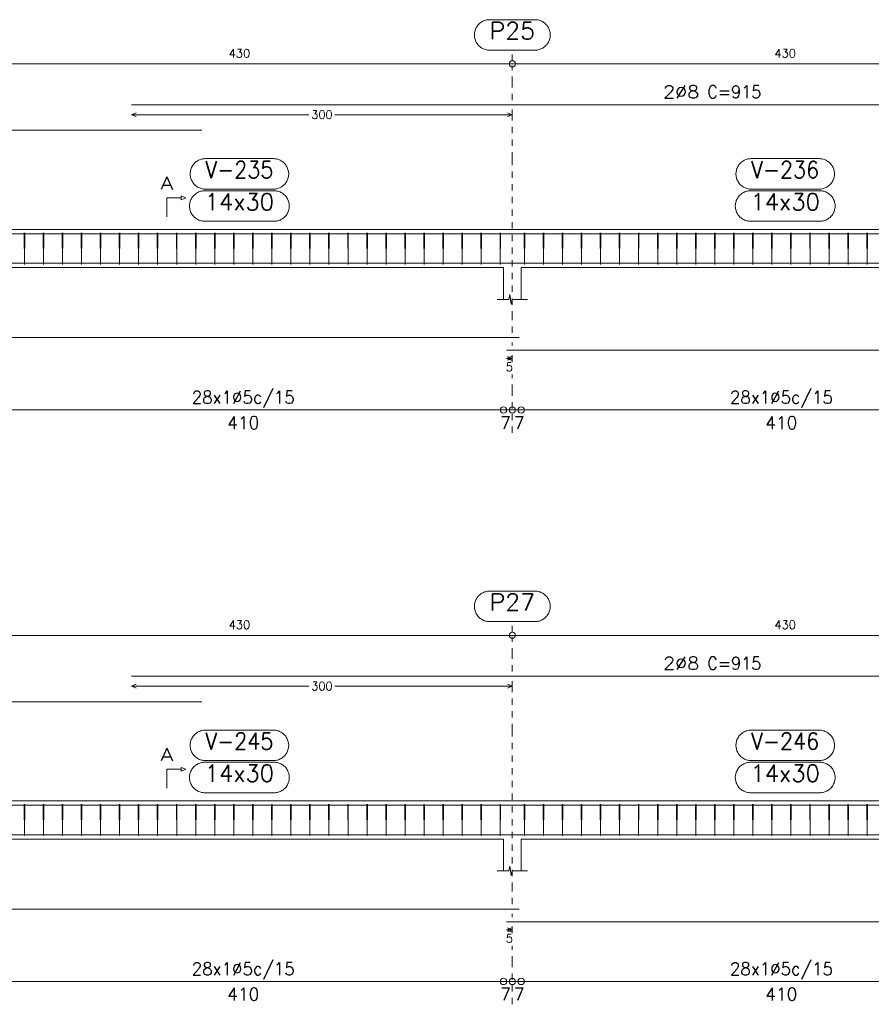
# Model space of a CAD drawing. Header units: millimetres. Extents: x -80 to 444, y 0 to 170.
# Tile 105 of 133: x 284 to 297, y 30 to 46. Entities that reach past the tile are written whole.
import ezdxf
from ezdxf.enums import TextEntityAlignment as Align

# ---------------------------------------------------------------- set-up
doc = ezdxf.new("R2010")
doc.units = ezdxf.units.MM
doc.linetypes.add('CYPE_PUNTO', pattern=[0.075, 0, -0.075])
for name, color, linetype, lineweight in [('ARM_DENTRO_VIGA', 4, 'Continuous', 15), ('ARM_ESTRIBOS', 3, 'Continuous', 0), ('ARM_TEXTOS', 3, 'Continuous', 0), ('COT_ARM', 3, 'Continuous', 0), ('COT_COTAS', 3, 'Continuous', 0), ('COT_EST', 3, 'Continuous', 0), ('COT_LIN_APOIOS', 2, 'CYPE_PUNTO', 0), ('COT_LIN_AUX_COTA', 2, 'CYPE_PUNTO', 0), ('MARCAS_PLANTA', 3, 'Continuous', 0), ('REF_NOME', 3, 'Continuous', 0), ('REF_REFERENCIA', 3, 'Continuous', 0), ('SEC_CONTORNOS', 2, 'Continuous', 9), ('TEXTO_COT_ARM', 3, 'Continuous', 0), ('TEXTO_REF_NOME', 3, 'Continuous', 0), ('TEXTO_REF_REFERENCIA', 3, 'Continuous', 0), ('TXT_COMP', 3, 'Continuous', 0), ('TXT_EST', 3, 'Continuous', 0)]:
    doc.layers.add(name, color=color, linetype=linetype, lineweight=lineweight)
doc.styles.add('CYPETXT', font='romans', dxfattribs={"height": 0.2})

msp = doc.modelspace()

# ---------------------------------------------------------------- linework, layer by layer
at = {"layer": 'ARM_DENTRO_VIGA'}
for points in [[(285.298, 44.6341), (303.598, 44.6341)], [(274.008, 44.0341), (274.008, 44.2341), (286.408, 44.2341)], [(274.008, 42.4026), (274.008, 42.6026), (286.408, 42.6026)], [(285.298, 42.6026), (303.598, 42.6026)], [(274.008, 42.3386), (274.008, 42.1386), (291.408, 42.1386)], [(291.208, 42.1386), (308.608, 42.1386)], [(274.008, 41.1685), (274.008, 40.9685), (291.408, 40.9685)], [(291.208, 40.7685), (308.608, 40.7685)], [(285.298, 35.6341), (303.598, 35.6341)], [(274.008, 35.0341), (274.008, 35.2341), (286.408, 35.2341)], [(274.008, 33.4026), (274.008, 33.6026), (286.408, 33.6026)], [(285.298, 33.6026), (303.598, 33.6026)], [(274.008, 33.3386), (274.008, 33.1386), (291.408, 33.1386)], [(291.208, 33.1386), (308.608, 33.1386)], [(274.008, 32.1685), (274.008, 31.9685), (291.408, 31.9685)], [(291.208, 31.7685), (308.608, 31.7685)]]:
    msp.add_lwpolyline(points, dxfattribs=at)
at = {"layer": 'ARM_ESTRIBOS'}
for points in [[(283.614, 42.5716), (283.614, 42.6206), (283.609, 42.1206), (283.604, 42.6206), (283.604, 42.5906), (283.604, 42.5416)], [(283.914, 42.5716), (283.914, 42.6206), (283.909, 42.1206), (283.904, 42.6206), (283.904, 42.5906), (283.904, 42.5416)], [(284.214, 42.5716), (284.214, 42.6206), (284.209, 42.1206), (284.204, 42.6206), (284.204, 42.5906), (284.204, 42.5416)], [(284.514, 42.5716), (284.514, 42.6206), (284.509, 42.1206), (284.504, 42.6206), (284.504, 42.5906), (284.504, 42.5416)], [(284.814, 42.5716), (284.814, 42.6206), (284.809, 42.1206), (284.804, 42.6206), (284.804, 42.5906), (284.804, 42.5416)], [(285.114, 42.5716), (285.114, 42.6206), (285.109, 42.1206), (285.104, 42.6206), (285.104, 42.5906), (285.104, 42.5416)], [(285.414, 42.5716), (285.414, 42.6206), (285.409, 42.1206), (285.404, 42.6206), (285.404, 42.5906), (285.404, 42.5416)], [(285.714, 42.5716), (285.714, 42.6206), (285.709, 42.1206), (285.704, 42.6206), (285.704, 42.5906), (285.704, 42.5416)], [(286.014, 42.5716), (286.014, 42.6206), (286.009, 42.1206), (286.004, 42.6206), (286.004, 42.5906), (286.004, 42.5416)], [(286.314, 42.5716), (286.314, 42.6206), (286.309, 42.1206), (286.304, 42.6206), (286.304, 42.5906), (286.304, 42.5416)], [(286.614, 42.5716), (286.614, 42.6206), (286.609, 42.1206), (286.604, 42.6206), (286.604, 42.5906), (286.604, 42.5416)], [(286.914, 42.5716), (286.914, 42.6206), (286.909, 42.1206), (286.904, 42.6206), (286.904, 42.5906), (286.904, 42.5416)], [(287.214, 42.5716), (287.214, 42.6206), (287.209, 42.1206), (287.204, 42.6206), (287.204, 42.5906), (287.204, 42.5416)], [(287.514, 42.5716), (287.514, 42.6206), (287.509, 42.1206), (287.504, 42.6206), (287.504, 42.5906), (287.504, 42.5416)], [(287.814, 42.5716), (287.814, 42.6206), (287.809, 42.1206), (287.804, 42.6206), (287.804, 42.5906), (287.804, 42.5416)], [(288.114, 42.5716), (288.114, 42.6206), (288.109, 42.1206), (288.104, 42.6206), (288.104, 42.5906), (288.104, 42.5416)], [(288.414, 42.5716), (288.414, 42.6206), (288.409, 42.1206), (288.404, 42.6206), (288.404, 42.5906), (288.404, 42.5416)], [(288.714, 42.5716), (288.714, 42.6206), (288.709, 42.1206), (288.704, 42.6206), (288.704, 42.5906), (288.704, 42.5416)], [(289.014, 42.5716), (289.014, 42.6206), (289.009, 42.1206), (289.004, 42.6206), (289.004, 42.5906), (289.004, 42.5416)], [(289.314, 42.5716), (289.314, 42.6206), (289.309, 42.1206), (289.304, 42.6206), (289.304, 42.5906), (289.304, 42.5416)], [(289.614, 42.5716), (289.614, 42.6206), (289.609, 42.1206), (289.604, 42.6206), (289.604, 42.5906), (289.604, 42.5416)], [(289.914, 42.5716), (289.914, 42.6206), (289.909, 42.1206), (289.904, 42.6206), (289.904, 42.5906), (289.904, 42.5416)], [(290.214, 42.5716), (290.214, 42.6206), (290.209, 42.1206), (290.204, 42.6206), (290.204, 42.5906), (290.204, 42.5416)], [(290.514, 42.5716), (290.514, 42.6206), (290.509, 42.1206), (290.504, 42.6206), (290.504, 42.5906), (290.504, 42.5416)], [(290.814, 42.5716), (290.814, 42.6206), (290.809, 42.1206), (290.804, 42.6206), (290.804, 42.5906), (290.804, 42.5416)], [(291.114, 42.5716), (291.114, 42.6206), (291.109, 42.1206), (291.104, 42.6206), (291.104, 42.5906), (291.104, 42.5416)], [(291.494, 42.5716), (291.494, 42.6206), (291.489, 42.1206), (291.484, 42.6206), (291.484, 42.5906), (291.484, 42.5416)], [(291.794, 42.5716), (291.794, 42.6206), (291.789, 42.1206), (291.784, 42.6206), (291.784, 42.5906), (291.784, 42.5416)], [(292.094, 42.5716), (292.094, 42.6206), (292.089, 42.1206), (292.084, 42.6206), (292.084, 42.5906), (292.084, 42.5416)], [(292.394, 42.5716), (292.394, 42.6206), (292.389, 42.1206), (292.384, 42.6206), (292.384, 42.5906), (292.384, 42.5416)], [(292.694, 42.5716), (292.694, 42.6206), (292.689, 42.1206), (292.684, 42.6206), (292.684, 42.5906), (292.684, 42.5416)], [(292.994, 42.5716), (292.994, 42.6206), (292.989, 42.1206), (292.984, 42.6206), (292.984, 42.5906), (292.984, 42.5416)], [(293.294, 42.5716), (293.294, 42.6206), (293.289, 42.1206), (293.284, 42.6206), (293.284, 42.5906), (293.284, 42.5416)], [(293.594, 42.5716), (293.594, 42.6206), (293.589, 42.1206), (293.584, 42.6206), (293.584, 42.5906), (293.584, 42.5416)], [(293.894, 42.5716), (293.894, 42.6206), (293.889, 42.1206), (293.884, 42.6206), (293.884, 42.5906), (293.884, 42.5416)], [(294.194, 42.5716), (294.194, 42.6206), (294.189, 42.1206), (294.184, 42.6206), (294.184, 42.5906), (294.184, 42.5416)], [(294.494, 42.5716), (294.494, 42.6206), (294.489, 42.1206), (294.484, 42.6206), (294.484, 42.5906), (294.484, 42.5416)], [(294.794, 42.5716), (294.794, 42.6206), (294.789, 42.1206), (294.784, 42.6206), (294.784, 42.5906), (294.784, 42.5416)], [(295.094, 42.5716), (295.094, 42.6206), (295.089, 42.1206), (295.084, 42.6206), (295.084, 42.5906), (295.084, 42.5416)], [(295.394, 42.5716), (295.394, 42.6206), (295.389, 42.1206), (295.384, 42.6206), (295.384, 42.5906), (295.384, 42.5416)], [(295.694, 42.5716), (295.694, 42.6206), (295.689, 42.1206), (295.684, 42.6206), (295.684, 42.5906), (295.684, 42.5416)], [(295.994, 42.5716), (295.994, 42.6206), (295.989, 42.1206), (295.984, 42.6206), (295.984, 42.5906), (295.984, 42.5416)], [(296.294, 42.5716), (296.294, 42.6206), (296.289, 42.1206), (296.284, 42.6206), (296.284, 42.5906), (296.284, 42.5416)], [(296.594, 42.5716), (296.594, 42.6206), (296.589, 42.1206), (296.584, 42.6206), (296.584, 42.5906), (296.584, 42.5416)], [(296.894, 42.5716), (296.894, 42.6206), (296.889, 42.1206), (296.884, 42.6206), (296.884, 42.5906), (296.884, 42.5416)], [(283.614, 33.5716), (283.614, 33.6206), (283.609, 33.1206), (283.604, 33.6206), (283.604, 33.5906), (283.604, 33.5416)], [(283.914, 33.5716), (283.914, 33.6206), (283.909, 33.1206), (283.904, 33.6206), (283.904, 33.5906), (283.904, 33.5416)], [(284.214, 33.5716), (284.214, 33.6206), (284.209, 33.1206), (284.204, 33.6206), (284.204, 33.5906), (284.204, 33.5416)], [(284.514, 33.5716), (284.514, 33.6206), (284.509, 33.1206), (284.504, 33.6206), (284.504, 33.5906), (284.504, 33.5416)], [(284.814, 33.5716), (284.814, 33.6206), (284.809, 33.1206), (284.804, 33.6206), (284.804, 33.5906), (284.804, 33.5416)], [(285.114, 33.5716), (285.114, 33.6206), (285.109, 33.1206), (285.104, 33.6206), (285.104, 33.5906), (285.104, 33.5416)], [(285.414, 33.5716), (285.414, 33.6206), (285.409, 33.1206), (285.404, 33.6206), (285.404, 33.5906), (285.404, 33.5416)], [(285.714, 33.5716), (285.714, 33.6206), (285.709, 33.1206), (285.704, 33.6206), (285.704, 33.5906), (285.704, 33.5416)], [(286.014, 33.5716), (286.014, 33.6206), (286.009, 33.1206), (286.004, 33.6206), (286.004, 33.5906), (286.004, 33.5416)], [(286.314, 33.5716), (286.314, 33.6206), (286.309, 33.1206), (286.304, 33.6206), (286.304, 33.5906), (286.304, 33.5416)], [(286.614, 33.5716), (286.614, 33.6206), (286.609, 33.1206), (286.604, 33.6206), (286.604, 33.5906), (286.604, 33.5416)], [(286.914, 33.5716), (286.914, 33.6206), (286.909, 33.1206), (286.904, 33.6206), (286.904, 33.5906), (286.904, 33.5416)], [(287.214, 33.5716), (287.214, 33.6206), (287.209, 33.1206), (287.204, 33.6206), (287.204, 33.5906), (287.204, 33.5416)], [(287.514, 33.5716), (287.514, 33.6206), (287.509, 33.1206), (287.504, 33.6206), (287.504, 33.5906), (287.504, 33.5416)], [(287.814, 33.5716), (287.814, 33.6206), (287.809, 33.1206), (287.804, 33.6206), (287.804, 33.5906), (287.804, 33.5416)], [(288.114, 33.5716), (288.114, 33.6206), (288.109, 33.1206), (288.104, 33.6206), (288.104, 33.5906), (288.104, 33.5416)], [(288.414, 33.5716), (288.414, 33.6206), (288.409, 33.1206), (288.404, 33.6206), (288.404, 33.5906), (288.404, 33.5416)], [(288.714, 33.5716), (288.714, 33.6206), (288.709, 33.1206), (288.704, 33.6206), (288.704, 33.5906), (288.704, 33.5416)], [(289.014, 33.5716), (289.014, 33.6206), (289.009, 33.1206), (289.004, 33.6206), (289.004, 33.5906), (289.004, 33.5416)], [(289.314, 33.5716), (289.314, 33.6206), (289.309, 33.1206), (289.304, 33.6206), (289.304, 33.5906), (289.304, 33.5416)], [(289.614, 33.5716), (289.614, 33.6206), (289.609, 33.1206), (289.604, 33.6206), (289.604, 33.5906), (289.604, 33.5416)], [(289.914, 33.5716), (289.914, 33.6206), (289.909, 33.1206), (289.904, 33.6206), (289.904, 33.5906), (289.904, 33.5416)], [(290.214, 33.5716), (290.214, 33.6206), (290.209, 33.1206), (290.204, 33.6206), (290.204, 33.5906), (290.204, 33.5416)], [(290.514, 33.5716), (290.514, 33.6206), (290.509, 33.1206), (290.504, 33.6206), (290.504, 33.5906), (290.504, 33.5416)], [(290.814, 33.5716), (290.814, 33.6206), (290.809, 33.1206), (290.804, 33.6206), (290.804, 33.5906), (290.804, 33.5416)], [(291.114, 33.5716), (291.114, 33.6206), (291.109, 33.1206), (291.104, 33.6206), (291.104, 33.5906), (291.104, 33.5416)], [(291.494, 33.5716), (291.494, 33.6206), (291.489, 33.1206), (291.484, 33.6206), (291.484, 33.5906), (291.484, 33.5416)], [(291.794, 33.5716), (291.794, 33.6206), (291.789, 33.1206), (291.784, 33.6206), (291.784, 33.5906), (291.784, 33.5416)], [(292.094, 33.5716), (292.094, 33.6206), (292.089, 33.1206), (292.084, 33.6206), (292.084, 33.5906), (292.084, 33.5416)], [(292.394, 33.5716), (292.394, 33.6206), (292.389, 33.1206), (292.384, 33.6206), (292.384, 33.5906), (292.384, 33.5416)], [(292.694, 33.5716), (292.694, 33.6206), (292.689, 33.1206), (292.684, 33.6206), (292.684, 33.5906), (292.684, 33.5416)], [(292.994, 33.5716), (292.994, 33.6206), (292.989, 33.1206), (292.984, 33.6206), (292.984, 33.5906), (292.984, 33.5416)], [(293.294, 33.5716), (293.294, 33.6206), (293.289, 33.1206), (293.284, 33.6206), (293.284, 33.5906), (293.284, 33.5416)], [(293.594, 33.5716), (293.594, 33.6206), (293.589, 33.1206), (293.584, 33.6206), (293.584, 33.5906), (293.584, 33.5416)], [(293.894, 33.5716), (293.894, 33.6206), (293.889, 33.1206), (293.884, 33.6206), (293.884, 33.5906), (293.884, 33.5416)], [(294.194, 33.5716), (294.194, 33.6206), (294.189, 33.1206), (294.184, 33.6206), (294.184, 33.5906), (294.184, 33.5416)], [(294.494, 33.5716), (294.494, 33.6206), (294.489, 33.1206), (294.484, 33.6206), (294.484, 33.5906), (294.484, 33.5416)], [(294.794, 33.5716), (294.794, 33.6206), (294.789, 33.1206), (294.784, 33.6206), (294.784, 33.5906), (294.784, 33.5416)], [(295.094, 33.5716), (295.094, 33.6206), (295.089, 33.1206), (295.084, 33.6206), (295.084, 33.5906), (295.084, 33.5416)], [(295.394, 33.5716), (295.394, 33.6206), (295.389, 33.1206), (295.384, 33.6206), (295.384, 33.5906), (295.384, 33.5416)], [(295.694, 33.5716), (295.694, 33.6206), (295.689, 33.1206), (295.684, 33.6206), (295.684, 33.5906), (295.684, 33.5416)], [(295.994, 33.5716), (295.994, 33.6206), (295.989, 33.1206), (295.984, 33.6206), (295.984, 33.5906), (295.984, 33.5416)], [(296.294, 33.5716), (296.294, 33.6206), (296.289, 33.1206), (296.284, 33.6206), (296.284, 33.5906), (296.284, 33.5416)], [(296.594, 33.5716), (296.594, 33.6206), (296.589, 33.1206), (296.584, 33.6206), (296.584, 33.5906), (296.584, 33.5416)], [(296.894, 33.5716), (296.894, 33.6206), (296.889, 33.1206), (296.884, 33.6206), (296.884, 33.5906), (296.884, 33.5416)]]:
    msp.add_lwpolyline(points, dxfattribs=at)
at = {"layer": 'COT_ARM'}
for p, q in [((285.298, 44.4791), (285.373, 44.5091)), ((291.298, 44.4791), (291.223, 44.5091)), ((285.298, 44.4791), (285.373, 44.4491)), ((285.298, 44.4791), (288.0925, 44.4791)), ((288.5035, 44.4791), (291.298, 44.4791)), ((291.298, 44.4791), (291.223, 44.4491)), ((291.208, 40.641), (291.283, 40.671)), ((291.208, 40.641), (291.283, 40.611)), ((291.208, 40.641), (291.298, 40.641)), ((291.298, 40.641), (291.223, 40.671)), ((291.298, 40.641), (291.223, 40.611)), ((285.298, 35.4791), (285.373, 35.5091)), ((285.298, 35.4791), (285.373, 35.4491)), ((285.298, 35.4791), (288.0925, 35.4791)), ((288.5035, 35.4791), (291.298, 35.4791)), ((291.298, 35.4791), (291.223, 35.5091)), ((291.298, 35.4791), (291.223, 35.4491)), ((291.208, 31.641), (291.283, 31.671)), ((291.208, 31.641), (291.283, 31.611)), ((291.208, 31.641), (291.298, 31.641)), ((291.298, 31.641), (291.223, 31.671)), ((291.298, 31.641), (291.223, 31.611))]:
    msp.add_line(p, q, dxfattribs=at)
at = {"layer": 'COT_COTAS'}
for points in [[(273.808, 45.2791), (282.698, 45.2791), (291.298, 45.2791), (299.898, 45.2791), (308.498, 45.2791), (317.098, 45.2791), (325.698, 45.2791), (334.298, 45.2791), (343.188, 45.2791)], [(273.808, 36.2791), (282.698, 36.2791), (291.298, 36.2791), (299.898, 36.2791), (308.498, 36.2791), (317.098, 36.2791), (325.698, 36.2791), (334.298, 36.2791), (343.188, 36.2791)]]:
    msp.add_lwpolyline(points, dxfattribs=at)
for centre in [(291.298, 45.2791), (291.298, 36.2791)]:
    msp.add_circle(centre, 0.05, dxfattribs=at)
at = {"layer": 'COT_EST'}
for points in [[(273.808, 39.8285), (274.238, 39.8285), (282.438, 39.8285), (282.698, 39.8285), (282.958, 39.8285), (291.158, 39.8285), (291.298, 39.8285), (291.438, 39.8285), (299.638, 39.8285), (299.898, 39.8285), (300.158, 39.8285), (308.358, 39.8285), (308.498, 39.8285), (308.638, 39.8285), (316.838, 39.8285), (317.098, 39.8285), (317.358, 39.8285), (325.558, 39.8285)], [(273.808, 30.8285), (274.238, 30.8285), (282.438, 30.8285), (282.698, 30.8285), (282.958, 30.8285), (291.158, 30.8285), (291.298, 30.8285), (291.438, 30.8285), (299.638, 30.8285), (299.898, 30.8285), (300.158, 30.8285), (308.358, 30.8285), (308.498, 30.8285), (308.638, 30.8285), (316.838, 30.8285), (317.098, 30.8285), (317.358, 30.8285), (325.558, 30.8285)]]:
    msp.add_lwpolyline(points, dxfattribs=at)
for centre in [(291.158, 39.8285), (291.298, 39.8285), (291.438, 39.8285), (291.158, 30.8285), (291.298, 30.8285), (291.438, 30.8285)]:
    msp.add_circle(centre, 0.05, dxfattribs=at)
at = {"layer": 'COT_LIN_APOIOS'}
for p, q in [((291.298, 40.8435), (291.298, 40.8935)), ((291.298, 39.4685), (291.298, 39.8035)), ((291.298, 31.8435), (291.298, 31.8935)), ((291.298, 30.4685), (291.298, 30.8035))]:
    msp.add_line(p, q, dxfattribs=at)
for points in [[(291.298, 44.7091), (291.298, 44.9791), (291.298, 45.2541)], [(291.298, 41.0435), (291.298, 41.2868), (291.298, 43.7866), (291.298, 44.4491), (291.298, 44.5091), (291.298, 44.5591)], [(291.298, 40.5877), (291.298, 40.611), (291.298, 40.671), (291.298, 40.6935)], [(291.298, 39.8535), (291.298, 40.1285), (291.298, 40.3877)], [(291.298, 35.7091), (291.298, 35.9791), (291.298, 36.2541)], [(291.298, 32.0435), (291.298, 32.2868), (291.298, 34.7866), (291.298, 35.4491), (291.298, 35.5091), (291.298, 35.5591)], [(291.298, 31.5877), (291.298, 31.611), (291.298, 31.671), (291.298, 31.6935)], [(291.298, 30.8535), (291.298, 31.1285), (291.298, 31.3877)]]:
    msp.add_lwpolyline(points, dxfattribs=at)
at = {"layer": 'COT_LIN_AUX_COTA'}
for p, q in [((291.298, 45.3291), (291.298, 45.4953)), ((291.298, 36.3291), (291.298, 36.4953))]:
    msp.add_line(p, q, dxfattribs=at)
at = {"layer": 'MARCAS_PLANTA'}
for points in [[(285.853, 42.8706), (285.853, 43.1706), (286.078, 43.1706), (286.078, 43.2006), (286.153, 43.1706), (286.078, 43.1406), (286.078, 43.1706)], [(285.853, 33.8706), (285.853, 34.1706), (286.078, 34.1706), (286.078, 34.2006), (286.153, 34.1706), (286.078, 34.1406), (286.078, 34.1706)]]:
    msp.add_lwpolyline(points, dxfattribs=at)
at = {"layer": 'REF_NOME'}
for points in [[(287.534, 43.7866), (287.55, 43.7861), (287.566, 43.7845), (287.5818, 43.7818), (287.5974, 43.7781), (287.6127, 43.7733), (287.6277, 43.7676), (287.6422, 43.7608), (287.6563, 43.7531), (287.6698, 43.7445), (287.6827, 43.7349), (287.695, 43.7246), (287.7065, 43.7134), (287.7173, 43.7015), (287.7272, 43.689), (287.7363, 43.6757), (287.7445, 43.6619), (287.7517, 43.6476), (287.758, 43.6329), (287.7632, 43.6177), (287.7675, 43.6022), (287.7707, 43.5865), (287.7728, 43.5706), (287.7739, 43.5546), (287.7739, 43.5386), (287.7728, 43.5226), (287.7707, 43.5067), (287.7675, 43.491), (287.7632, 43.4755), (287.758, 43.4603), (287.7517, 43.4456), (287.7445, 43.4313), (287.7363, 43.4175), (287.7272, 43.4042), (287.7173, 43.3916), (287.7065, 43.3798), (287.695, 43.3686), (287.6827, 43.3582), (287.6698, 43.3487), (287.6563, 43.3401), (287.6422, 43.3324), (287.6277, 43.3256), (287.6127, 43.3199), (287.5974, 43.3151), (287.5818, 43.3114), (287.566, 43.3087), (287.55, 43.3071), (287.534, 43.3066), (286.462, 43.3066), (286.446, 43.3071), (286.43, 43.3087), (286.4142, 43.3114), (286.3986, 43.3151), (286.3833, 43.3199), (286.3683, 43.3256), (286.3538, 43.3324), (286.3397, 43.3401), (286.3262, 43.3487), (286.3133, 43.3582), (286.301, 43.3686), (286.2895, 43.3798), (286.2787, 43.3916), (286.2688, 43.4042), (286.2597, 43.4175), (286.2515, 43.4313), (286.2443, 43.4456), (286.238, 43.4603), (286.2328, 43.4755), (286.2285, 43.491), (286.2253, 43.5067), (286.2232, 43.5226), (286.2221, 43.5386), (286.2221, 43.5546), (286.2232, 43.5706), (286.2253, 43.5865), (286.2285, 43.6022), (286.2328, 43.6177), (286.238, 43.6329), (286.2443, 43.6476), (286.2515, 43.6619), (286.2597, 43.6757), (286.2688, 43.689), (286.2787, 43.7015), (286.2895, 43.7134), (286.301, 43.7246), (286.3133, 43.7349), (286.3262, 43.7445), (286.3397, 43.7531), (286.3538, 43.7608), (286.3683, 43.7676), (286.3833, 43.7733), (286.3986, 43.7781), (286.4142, 43.7818), (286.43, 43.7845), (286.446, 43.7861), (286.462, 43.7866), (287.534, 43.7866)], [(296.134, 43.7866), (296.15, 43.7861), (296.166, 43.7845), (296.1818, 43.7818), (296.1974, 43.7781), (296.2127, 43.7733), (296.2277, 43.7676), (296.2422, 43.7608), (296.2563, 43.7531), (296.2698, 43.7445), (296.2827, 43.7349), (296.295, 43.7246), (296.3065, 43.7134), (296.3173, 43.7015), (296.3272, 43.689), (296.3363, 43.6757), (296.3445, 43.6619), (296.3517, 43.6476), (296.358, 43.6329), (296.3632, 43.6177), (296.3675, 43.6022), (296.3707, 43.5865), (296.3728, 43.5706), (296.3739, 43.5546), (296.3739, 43.5386), (296.3728, 43.5226), (296.3707, 43.5067), (296.3675, 43.491), (296.3632, 43.4755), (296.358, 43.4603), (296.3517, 43.4456), (296.3445, 43.4313), (296.3363, 43.4175), (296.3272, 43.4042), (296.3173, 43.3916), (296.3065, 43.3798), (296.295, 43.3686), (296.2827, 43.3582), (296.2698, 43.3487), (296.2563, 43.3401), (296.2422, 43.3324), (296.2277, 43.3256), (296.2127, 43.3199), (296.1974, 43.3151), (296.1818, 43.3114), (296.166, 43.3087), (296.15, 43.3071), (296.134, 43.3066), (295.062, 43.3066), (295.046, 43.3071), (295.03, 43.3087), (295.0142, 43.3114), (294.9986, 43.3151), (294.9833, 43.3199), (294.9683, 43.3256), (294.9538, 43.3324), (294.9397, 43.3401), (294.9262, 43.3487), (294.9133, 43.3582), (294.901, 43.3686), (294.8895, 43.3798), (294.8787, 43.3916), (294.8688, 43.4042), (294.8597, 43.4175), (294.8515, 43.4313), (294.8443, 43.4456), (294.838, 43.4603), (294.8328, 43.4755), (294.8285, 43.491), (294.8253, 43.5067), (294.8232, 43.5226), (294.8221, 43.5386), (294.8221, 43.5546), (294.8232, 43.5706), (294.8253, 43.5865), (294.8285, 43.6022), (294.8328, 43.6177), (294.838, 43.6329), (294.8443, 43.6476), (294.8515, 43.6619), (294.8597, 43.6757), (294.8688, 43.689), (294.8787, 43.7015), (294.8895, 43.7134), (294.901, 43.7246), (294.9133, 43.7349), (294.9262, 43.7445), (294.9397, 43.7531), (294.9538, 43.7608), (294.9683, 43.7676), (294.9833, 43.7733), (294.9986, 43.7781), (295.0142, 43.7818), (295.03, 43.7845), (295.046, 43.7861), (295.062, 43.7866), (296.134, 43.7866)], [(287.544, 43.2806), (287.56, 43.2801), (287.576, 43.2785), (287.5918, 43.2758), (287.6074, 43.2721), (287.6227, 43.2673), (287.6377, 43.2616), (287.6522, 43.2548), (287.6663, 43.2471), (287.6798, 43.2385), (287.6927, 43.2289), (287.705, 43.2186), (287.7165, 43.2074), (287.7273, 43.1955), (287.7372, 43.183), (287.7463, 43.1697), (287.7545, 43.1559), (287.7617, 43.1416), (287.768, 43.1269), (287.7732, 43.1117), (287.7775, 43.0962), (287.7807, 43.0805), (287.7828, 43.0646), (287.7839, 43.0486), (287.7839, 43.0326), (287.7828, 43.0166), (287.7807, 43.0007), (287.7775, 42.985), (287.7732, 42.9695), (287.768, 42.9543), (287.7617, 42.9396), (287.7545, 42.9253), (287.7463, 42.9115), (287.7372, 42.8982), (287.7273, 42.8856), (287.7165, 42.8738), (287.705, 42.8626), (287.6927, 42.8522), (287.6798, 42.8427), (287.6663, 42.8341), (287.6522, 42.8264), (287.6377, 42.8196), (287.6227, 42.8139), (287.6074, 42.8091), (287.5918, 42.8054), (287.576, 42.8027), (287.56, 42.8011), (287.544, 42.8006), (286.452, 42.8006), (286.436, 42.8011), (286.42, 42.8027), (286.4042, 42.8054), (286.3886, 42.8091), (286.3733, 42.8139), (286.3583, 42.8196), (286.3438, 42.8264), (286.3297, 42.8341), (286.3162, 42.8427), (286.3033, 42.8522), (286.291, 42.8626), (286.2795, 42.8738), (286.2687, 42.8856), (286.2588, 42.8982), (286.2497, 42.9115), (286.2415, 42.9253), (286.2343, 42.9396), (286.228, 42.9543), (286.2228, 42.9695), (286.2185, 42.985), (286.2153, 43.0007), (286.2132, 43.0166), (286.2121, 43.0326), (286.2121, 43.0486), (286.2132, 43.0646), (286.2153, 43.0805), (286.2185, 43.0962), (286.2228, 43.1117), (286.228, 43.1269), (286.2343, 43.1416), (286.2415, 43.1559), (286.2497, 43.1697), (286.2588, 43.183), (286.2687, 43.1955), (286.2795, 43.2074), (286.291, 43.2186), (286.3033, 43.2289), (286.3162, 43.2385), (286.3297, 43.2471), (286.3438, 43.2548), (286.3583, 43.2616), (286.3733, 43.2673), (286.3886, 43.2721), (286.4042, 43.2758), (286.42, 43.2785), (286.436, 43.2801), (286.452, 43.2806), (287.544, 43.2806)], [(296.144, 43.2806), (296.16, 43.2801), (296.176, 43.2785), (296.1918, 43.2758), (296.2074, 43.2721), (296.2227, 43.2673), (296.2377, 43.2616), (296.2522, 43.2548), (296.2663, 43.2471), (296.2798, 43.2385), (296.2927, 43.2289), (296.305, 43.2186), (296.3165, 43.2074), (296.3273, 43.1955), (296.3372, 43.183), (296.3463, 43.1697), (296.3545, 43.1559), (296.3617, 43.1416), (296.368, 43.1269), (296.3732, 43.1117), (296.3775, 43.0962), (296.3807, 43.0805), (296.3828, 43.0646), (296.3839, 43.0486), (296.3839, 43.0326), (296.3828, 43.0166), (296.3807, 43.0007), (296.3775, 42.985), (296.3732, 42.9695), (296.368, 42.9543), (296.3617, 42.9396), (296.3545, 42.9253), (296.3463, 42.9115), (296.3372, 42.8982), (296.3273, 42.8856), (296.3165, 42.8738), (296.305, 42.8626), (296.2927, 42.8522), (296.2798, 42.8427), (296.2663, 42.8341), (296.2522, 42.8264), (296.2377, 42.8196), (296.2227, 42.8139), (296.2074, 42.8091), (296.1918, 42.8054), (296.176, 42.8027), (296.16, 42.8011), (296.144, 42.8006), (295.052, 42.8006), (295.036, 42.8011), (295.02, 42.8027), (295.0042, 42.8054), (294.9886, 42.8091), (294.9733, 42.8139), (294.9583, 42.8196), (294.9438, 42.8264), (294.9297, 42.8341), (294.9162, 42.8427), (294.9033, 42.8522), (294.891, 42.8626), (294.8795, 42.8738), (294.8687, 42.8856), (294.8588, 42.8982), (294.8497, 42.9115), (294.8415, 42.9253), (294.8343, 42.9396), (294.828, 42.9543), (294.8228, 42.9695), (294.8185, 42.985), (294.8153, 43.0007), (294.8132, 43.0166), (294.8121, 43.0326), (294.8121, 43.0486), (294.8132, 43.0646), (294.8153, 43.0805), (294.8185, 43.0962), (294.8228, 43.1117), (294.828, 43.1269), (294.8343, 43.1416), (294.8415, 43.1559), (294.8497, 43.1697), (294.8588, 43.183), (294.8687, 43.1955), (294.8795, 43.2074), (294.891, 43.2186), (294.9033, 43.2289), (294.9162, 43.2385), (294.9297, 43.2471), (294.9438, 43.2548), (294.9583, 43.2616), (294.9733, 43.2673), (294.9886, 43.2721), (295.0042, 43.2758), (295.02, 43.2785), (295.036, 43.2801), (295.052, 43.2806), (296.144, 43.2806)], [(287.534, 34.7866), (287.55, 34.7861), (287.566, 34.7845), (287.5818, 34.7818), (287.5974, 34.7781), (287.6127, 34.7733), (287.6277, 34.7676), (287.6422, 34.7608), (287.6563, 34.7531), (287.6698, 34.7445), (287.6827, 34.7349), (287.695, 34.7246), (287.7065, 34.7134), (287.7173, 34.7015), (287.7272, 34.689), (287.7363, 34.6757), (287.7445, 34.6619), (287.7517, 34.6476), (287.758, 34.6329), (287.7632, 34.6177), (287.7675, 34.6022), (287.7707, 34.5865), (287.7728, 34.5706), (287.7739, 34.5546), (287.7739, 34.5386), (287.7728, 34.5226), (287.7707, 34.5067), (287.7675, 34.491), (287.7632, 34.4755), (287.758, 34.4603), (287.7517, 34.4456), (287.7445, 34.4313), (287.7363, 34.4175), (287.7272, 34.4042), (287.7173, 34.3916), (287.7065, 34.3798), (287.695, 34.3686), (287.6827, 34.3582), (287.6698, 34.3487), (287.6563, 34.3401), (287.6422, 34.3324), (287.6277, 34.3256), (287.6127, 34.3199), (287.5974, 34.3151), (287.5818, 34.3114), (287.566, 34.3087), (287.55, 34.3071), (287.534, 34.3066), (286.462, 34.3066), (286.446, 34.3071), (286.43, 34.3087), (286.4142, 34.3114), (286.3986, 34.3151), (286.3833, 34.3199), (286.3683, 34.3256), (286.3538, 34.3324), (286.3397, 34.3401), (286.3262, 34.3487), (286.3133, 34.3582), (286.301, 34.3686), (286.2895, 34.3798), (286.2787, 34.3916), (286.2688, 34.4042), (286.2597, 34.4175), (286.2515, 34.4313), (286.2443, 34.4456), (286.238, 34.4603), (286.2328, 34.4755), (286.2285, 34.491), (286.2253, 34.5067), (286.2232, 34.5226), (286.2221, 34.5386), (286.2221, 34.5546), (286.2232, 34.5706), (286.2253, 34.5865), (286.2285, 34.6022), (286.2328, 34.6177), (286.238, 34.6329), (286.2443, 34.6476), (286.2515, 34.6619), (286.2597, 34.6757), (286.2688, 34.689), (286.2787, 34.7015), (286.2895, 34.7134), (286.301, 34.7246), (286.3133, 34.7349), (286.3262, 34.7445), (286.3397, 34.7531), (286.3538, 34.7608), (286.3683, 34.7676), (286.3833, 34.7733), (286.3986, 34.7781), (286.4142, 34.7818), (286.43, 34.7845), (286.446, 34.7861), (286.462, 34.7866), (287.534, 34.7866)], [(296.134, 34.7866), (296.15, 34.7861), (296.166, 34.7845), (296.1818, 34.7818), (296.1974, 34.7781), (296.2127, 34.7733), (296.2277, 34.7676), (296.2422, 34.7608), (296.2563, 34.7531), (296.2698, 34.7445), (296.2827, 34.7349), (296.295, 34.7246), (296.3065, 34.7134), (296.3173, 34.7015), (296.3272, 34.689), (296.3363, 34.6757), (296.3445, 34.6619), (296.3517, 34.6476), (296.358, 34.6329), (296.3632, 34.6177), (296.3675, 34.6022), (296.3707, 34.5865), (296.3728, 34.5706), (296.3739, 34.5546), (296.3739, 34.5386), (296.3728, 34.5226), (296.3707, 34.5067), (296.3675, 34.491), (296.3632, 34.4755), (296.358, 34.4603), (296.3517, 34.4456), (296.3445, 34.4313), (296.3363, 34.4175), (296.3272, 34.4042), (296.3173, 34.3916), (296.3065, 34.3798), (296.295, 34.3686), (296.2827, 34.3582), (296.2698, 34.3487), (296.2563, 34.3401), (296.2422, 34.3324), (296.2277, 34.3256), (296.2127, 34.3199), (296.1974, 34.3151), (296.1818, 34.3114), (296.166, 34.3087), (296.15, 34.3071), (296.134, 34.3066), (295.062, 34.3066), (295.046, 34.3071), (295.03, 34.3087), (295.0142, 34.3114), (294.9986, 34.3151), (294.9833, 34.3199), (294.9683, 34.3256), (294.9538, 34.3324), (294.9397, 34.3401), (294.9262, 34.3487), (294.9133, 34.3582), (294.901, 34.3686), (294.8895, 34.3798), (294.8787, 34.3916), (294.8688, 34.4042), (294.8597, 34.4175), (294.8515, 34.4313), (294.8443, 34.4456), (294.838, 34.4603), (294.8328, 34.4755), (294.8285, 34.491), (294.8253, 34.5067), (294.8232, 34.5226), (294.8221, 34.5386), (294.8221, 34.5546), (294.8232, 34.5706), (294.8253, 34.5865), (294.8285, 34.6022), (294.8328, 34.6177), (294.838, 34.6329), (294.8443, 34.6476), (294.8515, 34.6619), (294.8597, 34.6757), (294.8688, 34.689), (294.8787, 34.7015), (294.8895, 34.7134), (294.901, 34.7246), (294.9133, 34.7349), (294.9262, 34.7445), (294.9397, 34.7531), (294.9538, 34.7608), (294.9683, 34.7676), (294.9833, 34.7733), (294.9986, 34.7781), (295.0142, 34.7818), (295.03, 34.7845), (295.046, 34.7861), (295.062, 34.7866), (296.134, 34.7866)], [(287.544, 34.2806), (287.56, 34.2801), (287.576, 34.2785), (287.5918, 34.2758), (287.6074, 34.2721), (287.6227, 34.2673), (287.6377, 34.2616), (287.6522, 34.2548), (287.6663, 34.2471), (287.6798, 34.2385), (287.6927, 34.2289), (287.705, 34.2186), (287.7165, 34.2074), (287.7273, 34.1955), (287.7372, 34.183), (287.7463, 34.1697), (287.7545, 34.1559), (287.7617, 34.1416), (287.768, 34.1269), (287.7732, 34.1117), (287.7775, 34.0962), (287.7807, 34.0805), (287.7828, 34.0646), (287.7839, 34.0486), (287.7839, 34.0326), (287.7828, 34.0166), (287.7807, 34.0007), (287.7775, 33.985), (287.7732, 33.9695), (287.768, 33.9543), (287.7617, 33.9396), (287.7545, 33.9253), (287.7463, 33.9115), (287.7372, 33.8982), (287.7273, 33.8856), (287.7165, 33.8738), (287.705, 33.8626), (287.6927, 33.8522), (287.6798, 33.8427), (287.6663, 33.8341), (287.6522, 33.8264), (287.6377, 33.8196), (287.6227, 33.8139), (287.6074, 33.8091), (287.5918, 33.8054), (287.576, 33.8027), (287.56, 33.8011), (287.544, 33.8006), (286.452, 33.8006), (286.436, 33.8011), (286.42, 33.8027), (286.4042, 33.8054), (286.3886, 33.8091), (286.3733, 33.8139), (286.3583, 33.8196), (286.3438, 33.8264), (286.3297, 33.8341), (286.3162, 33.8427), (286.3033, 33.8522), (286.291, 33.8626), (286.2795, 33.8738), (286.2687, 33.8856), (286.2588, 33.8982), (286.2497, 33.9115), (286.2415, 33.9253), (286.2343, 33.9396), (286.228, 33.9543), (286.2228, 33.9695), (286.2185, 33.985), (286.2153, 34.0007), (286.2132, 34.0166), (286.2121, 34.0326), (286.2121, 34.0486), (286.2132, 34.0646), (286.2153, 34.0805), (286.2185, 34.0962), (286.2228, 34.1117), (286.228, 34.1269), (286.2343, 34.1416), (286.2415, 34.1559), (286.2497, 34.1697), (286.2588, 34.183), (286.2687, 34.1955), (286.2795, 34.2074), (286.291, 34.2186), (286.3033, 34.2289), (286.3162, 34.2385), (286.3297, 34.2471), (286.3438, 34.2548), (286.3583, 34.2616), (286.3733, 34.2673), (286.3886, 34.2721), (286.4042, 34.2758), (286.42, 34.2785), (286.436, 34.2801), (286.452, 34.2806), (287.544, 34.2806)], [(296.144, 34.2806), (296.16, 34.2801), (296.176, 34.2785), (296.1918, 34.2758), (296.2074, 34.2721), (296.2227, 34.2673), (296.2377, 34.2616), (296.2522, 34.2548), (296.2663, 34.2471), (296.2798, 34.2385), (296.2927, 34.2289), (296.305, 34.2186), (296.3165, 34.2074), (296.3273, 34.1955), (296.3372, 34.183), (296.3463, 34.1697), (296.3545, 34.1559), (296.3617, 34.1416), (296.368, 34.1269), (296.3732, 34.1117), (296.3775, 34.0962), (296.3807, 34.0805), (296.3828, 34.0646), (296.3839, 34.0486), (296.3839, 34.0326), (296.3828, 34.0166), (296.3807, 34.0007), (296.3775, 33.985), (296.3732, 33.9695), (296.368, 33.9543), (296.3617, 33.9396), (296.3545, 33.9253), (296.3463, 33.9115), (296.3372, 33.8982), (296.3273, 33.8856), (296.3165, 33.8738), (296.305, 33.8626), (296.2927, 33.8522), (296.2798, 33.8427), (296.2663, 33.8341), (296.2522, 33.8264), (296.2377, 33.8196), (296.2227, 33.8139), (296.2074, 33.8091), (296.1918, 33.8054), (296.176, 33.8027), (296.16, 33.8011), (296.144, 33.8006), (295.052, 33.8006), (295.036, 33.8011), (295.02, 33.8027), (295.0042, 33.8054), (294.9886, 33.8091), (294.9733, 33.8139), (294.9583, 33.8196), (294.9438, 33.8264), (294.9297, 33.8341), (294.9162, 33.8427), (294.9033, 33.8522), (294.891, 33.8626), (294.8795, 33.8738), (294.8687, 33.8856), (294.8588, 33.8982), (294.8497, 33.9115), (294.8415, 33.9253), (294.8343, 33.9396), (294.828, 33.9543), (294.8228, 33.9695), (294.8185, 33.985), (294.8153, 34.0007), (294.8132, 34.0166), (294.8121, 34.0326), (294.8121, 34.0486), (294.8132, 34.0646), (294.8153, 34.0805), (294.8185, 34.0962), (294.8228, 34.1117), (294.828, 34.1269), (294.8343, 34.1416), (294.8415, 34.1559), (294.8497, 34.1697), (294.8588, 34.183), (294.8687, 34.1955), (294.8795, 34.2074), (294.891, 34.2186), (294.9033, 34.2289), (294.9162, 34.2385), (294.9297, 34.2471), (294.9438, 34.2548), (294.9583, 34.2616), (294.9733, 34.2673), (294.9886, 34.2721), (295.0042, 34.2758), (295.02, 34.2785), (295.036, 34.2801), (295.052, 34.2806), (296.144, 34.2806)]]:
    msp.add_lwpolyline(points, close=True, dxfattribs=at)
at = {"layer": 'REF_REFERENCIA'}
for points in [[(291.656, 45.9753), (291.672, 45.9747), (291.688, 45.9731), (291.7038, 45.9705), (291.7194, 45.9668), (291.7347, 45.962), (291.7497, 45.9562), (291.7642, 45.9495), (291.7783, 45.9418), (291.7918, 45.9331), (291.8047, 45.9236), (291.817, 45.9133), (291.8285, 45.9021), (291.8393, 45.8902), (291.8492, 45.8776), (291.8583, 45.8644), (291.8665, 45.8506), (291.8737, 45.8363), (291.88, 45.8215), (291.8852, 45.8064), (291.8895, 45.7909), (291.8927, 45.7752), (291.8948, 45.7593), (291.8959, 45.7433), (291.8959, 45.7273), (291.8948, 45.7113), (291.8927, 45.6954), (291.8895, 45.6796), (291.8852, 45.6642), (291.88, 45.649), (291.8737, 45.6343), (291.8665, 45.6199), (291.8583, 45.6061), (291.8492, 45.5929), (291.8393, 45.5803), (291.8285, 45.5684), (291.817, 45.5573), (291.8047, 45.5469), (291.7918, 45.5374), (291.7783, 45.5288), (291.7642, 45.5211), (291.7497, 45.5143), (291.7347, 45.5086), (291.7194, 45.5038), (291.7038, 45.5001), (291.688, 45.4974), (291.672, 45.4958), (291.656, 45.4953), (290.94, 45.4953), (290.924, 45.4958), (290.908, 45.4974), (290.8922, 45.5001), (290.8766, 45.5038), (290.8613, 45.5086), (290.8463, 45.5143), (290.8318, 45.5211), (290.8177, 45.5288), (290.8042, 45.5374), (290.7913, 45.5469), (290.779, 45.5573), (290.7675, 45.5684), (290.7567, 45.5803), (290.7468, 45.5929), (290.7377, 45.6061), (290.7295, 45.6199), (290.7223, 45.6343), (290.716, 45.649), (290.7108, 45.6642), (290.7065, 45.6796), (290.7033, 45.6954), (290.7012, 45.7113), (290.7001, 45.7273), (290.7001, 45.7433), (290.7012, 45.7593), (290.7033, 45.7752), (290.7065, 45.7909), (290.7108, 45.8064), (290.716, 45.8215), (290.7223, 45.8363), (290.7295, 45.8506), (290.7377, 45.8644), (290.7468, 45.8776), (290.7567, 45.8902), (290.7675, 45.9021), (290.779, 45.9133), (290.7913, 45.9236), (290.8042, 45.9331), (290.8177, 45.9418), (290.8318, 45.9495), (290.8463, 45.9562), (290.8613, 45.962), (290.8766, 45.9668), (290.8922, 45.9705), (290.908, 45.9731), (290.924, 45.9747), (290.94, 45.9753), (291.656, 45.9753)], [(291.656, 36.9753), (291.672, 36.9747), (291.688, 36.9731), (291.7038, 36.9705), (291.7194, 36.9668), (291.7347, 36.962), (291.7497, 36.9562), (291.7642, 36.9495), (291.7783, 36.9418), (291.7918, 36.9331), (291.8047, 36.9236), (291.817, 36.9133), (291.8285, 36.9021), (291.8393, 36.8902), (291.8492, 36.8776), (291.8583, 36.8644), (291.8665, 36.8506), (291.8737, 36.8363), (291.88, 36.8215), (291.8852, 36.8064), (291.8895, 36.7909), (291.8927, 36.7752), (291.8948, 36.7593), (291.8959, 36.7433), (291.8959, 36.7273), (291.8948, 36.7113), (291.8927, 36.6954), (291.8895, 36.6796), (291.8852, 36.6642), (291.88, 36.649), (291.8737, 36.6343), (291.8665, 36.6199), (291.8583, 36.6061), (291.8492, 36.5929), (291.8393, 36.5803), (291.8285, 36.5684), (291.817, 36.5573), (291.8047, 36.5469), (291.7918, 36.5374), (291.7783, 36.5288), (291.7642, 36.5211), (291.7497, 36.5143), (291.7347, 36.5086), (291.7194, 36.5038), (291.7038, 36.5001), (291.688, 36.4974), (291.672, 36.4958), (291.656, 36.4953), (290.94, 36.4953), (290.924, 36.4958), (290.908, 36.4974), (290.8922, 36.5001), (290.8766, 36.5038), (290.8613, 36.5086), (290.8463, 36.5143), (290.8318, 36.5211), (290.8177, 36.5288), (290.8042, 36.5374), (290.7913, 36.5469), (290.779, 36.5573), (290.7675, 36.5684), (290.7567, 36.5803), (290.7468, 36.5929), (290.7377, 36.6061), (290.7295, 36.6199), (290.7223, 36.6343), (290.716, 36.649), (290.7108, 36.6642), (290.7065, 36.6796), (290.7033, 36.6954), (290.7012, 36.7113), (290.7001, 36.7273), (290.7001, 36.7433), (290.7012, 36.7593), (290.7033, 36.7752), (290.7065, 36.7909), (290.7108, 36.8064), (290.716, 36.8215), (290.7223, 36.8363), (290.7295, 36.8506), (290.7377, 36.8644), (290.7468, 36.8776), (290.7567, 36.8902), (290.7675, 36.9021), (290.779, 36.9133), (290.7913, 36.9236), (290.8042, 36.9331), (290.8177, 36.9418), (290.8318, 36.9495), (290.8463, 36.9562), (290.8613, 36.962), (290.8766, 36.9668), (290.8922, 36.9705), (290.908, 36.9731), (290.924, 36.9747), (290.94, 36.9753), (291.656, 36.9753)]]:
    msp.add_lwpolyline(points, close=True, dxfattribs=at)
at = {"layer": 'SEC_CONTORNOS'}
for p, q in [((282.958, 42.0706), (291.158, 42.0706)), ((291.158, 41.5706), (291.158, 42.0706)), ((291.438, 42.0706), (299.638, 42.0706)), ((291.438, 41.5706), (291.438, 42.0706)), ((282.958, 33.0706), (291.158, 33.0706)), ((291.158, 32.5706), (291.158, 33.0706)), ((291.438, 33.0706), (299.638, 33.0706)), ((291.438, 32.5706), (291.438, 33.0706))]:
    msp.add_line(p, q, dxfattribs=at)
for points in [[(282.698, 42.6706), (282.958, 42.6706), (291.158, 42.6706), (291.298, 42.6706)], [(291.158, 42.6706), (291.298, 42.6706), (291.438, 42.6706)], [(291.298, 42.6706), (291.438, 42.6706), (299.638, 42.6706), (299.898, 42.6706)], [(291.058, 41.5706), (291.245, 41.5706), (291.2575, 41.6456), (291.2825, 41.4956), (291.295, 41.5706), (291.538, 41.5706)], [(282.698, 33.6706), (282.958, 33.6706), (291.158, 33.6706), (291.298, 33.6706)], [(291.158, 33.6706), (291.298, 33.6706), (291.438, 33.6706)], [(291.298, 33.6706), (291.438, 33.6706), (299.638, 33.6706), (299.898, 33.6706)], [(291.058, 32.5706), (291.245, 32.5706), (291.2575, 32.6456), (291.2825, 32.4956), (291.295, 32.5706), (291.538, 32.5706)]]:
    msp.add_lwpolyline(points, dxfattribs=at)

# ---------------------------------------------------------------- texts
at = {"layer": 'ARM_TEXTOS', "style": 'CYPETXT', "width": 1.06875}
for p, p2 in [((293.674, 44.7391), (294.244, 44.7391)), ((293.674, 35.7391), (294.244, 35.7391))]:
    msp.add_text('2%%c8', height=0.2, dxfattribs=at).set_placement(p, p2, align=Align.FIT)
at = {"layer": 'COT_COTAS', "style": 'CYPETXT', "width": 0.928421}
for p, p2 in [((286.83, 45.3791), (287.166, 45.3791)), ((295.43, 45.3791), (295.766, 45.3791)), ((286.83, 36.3791), (287.166, 36.3791)), ((295.43, 36.3791), (295.766, 36.3791))]:
    msp.add_text('430', height=0.13333, dxfattribs=at).set_placement(p, p2, align=Align.FIT)
at = {"layer": 'COT_EST', "style": 'CYPETXT'}
for s, width, p, p2 in [('410', 0.928421, (286.806, 39.5285), (287.31, 39.5285)), ('7', 1.037647, (291.105, 39.5285), (291.273, 39.5285)), ('7', 1.037647, (291.323, 39.5285), (291.491, 39.5285)), ('410', 0.928421, (295.286, 39.5285), (295.79, 39.5285)), ('410', 0.928421, (286.806, 30.5285), (287.31, 30.5285)), ('7', 1.037647, (291.105, 30.5285), (291.273, 30.5285)), ('7', 1.037647, (291.323, 30.5285), (291.491, 30.5285)), ('410', 0.928421, (295.286, 30.5285), (295.79, 30.5285))]:
    msp.add_text(s, height=0.2, dxfattribs=dict(at, width=width)).set_placement(p, p2, align=Align.FIT)
at = {"layer": 'MARCAS_PLANTA', "style": 'CYPETXT', "width": 1.241471}
for p, p2 in [((285.7525, 43.3006), (285.9535, 43.3006)), ((285.7525, 34.3006), (285.9535, 34.3006))]:
    msp.add_text('A', height=0.2, dxfattribs=at).set_placement(p, p2, align=Align.FIT)
at = {"layer": 'TEXTO_COT_ARM', "style": 'CYPETXT'}
for s, height, width, p, p2 in [('300', 0.13333, 0.928421, (288.13, 44.4124), (288.466, 44.4124)), ('5', 0.1333, 1.037647, (291.197, 40.441), (291.309, 40.441)), ('300', 0.13333, 0.928421, (288.13, 35.4124), (288.466, 35.4124)), ('5', 0.1333, 1.037647, (291.197, 31.441), (291.309, 31.441))]:
    msp.add_text(s, height=height, dxfattribs=dict(at, width=width)).set_placement(p, p2, align=Align.FIT)
at = {"layer": 'TEXTO_REF_NOME', "style": 'CYPETXT'}
for s, width, p, p2 in [('V-235', 0.835842, (286.462, 43.4799), (287.534, 43.4799)), ('V-236', 0.835842, (295.062, 43.4799), (296.134, 43.4799)), ('14x30', 0.91484, (286.452, 42.9739), (287.544, 42.9739)), ('14x30', 0.91484, (295.052, 42.9739), (296.144, 42.9739)), ('V-245', 0.835842, (286.462, 34.4799), (287.534, 34.4799)), ('V-246', 0.835842, (295.062, 34.4799), (296.134, 34.4799)), ('14x30', 0.91484, (286.452, 33.9739), (287.544, 33.9739)), ('14x30', 0.91484, (295.052, 33.9739), (296.144, 33.9739))]:
    msp.add_text(s, height=0.26667, dxfattribs=dict(at, width=width)).set_placement(p, p2, align=Align.FIT)
at = {"layer": 'TEXTO_REF_REFERENCIA', "style": 'CYPETXT', "width": 0.972155}
for s, p, p2 in [('P25', (290.94, 45.6686), (291.656, 45.6686)), ('P27', (290.94, 36.6686), (291.656, 36.6686))]:
    msp.add_text(s, height=0.26667, dxfattribs=at).set_placement(p, p2, align=Align.FIT)
at = {"layer": 'TXT_COMP', "style": 'CYPETXT', "width": 0.82152}
for p, p2 in [((294.244, 44.7391), (295.222, 44.7391)), ((294.244, 35.7391), (295.222, 35.7391))]:
    msp.add_text(' C=915', height=0.2, dxfattribs=at).set_placement(p, p2, align=Align.FIT)
at = {"layer": 'TXT_EST', "style": 'CYPETXT', "width": 0.882979}
for p, p2 in [((286.2465, 39.9285), (287.8695, 39.9285)), ((294.7265, 39.9285), (296.3495, 39.9285)), ((286.2465, 30.9285), (287.8695, 30.9285)), ((294.7265, 30.9285), (296.3495, 30.9285))]:
    msp.add_text('28x1%%c5c/15', height=0.2, dxfattribs=at).set_placement(p, p2, align=Align.FIT)

doc.saveas('drawing.dxf')
